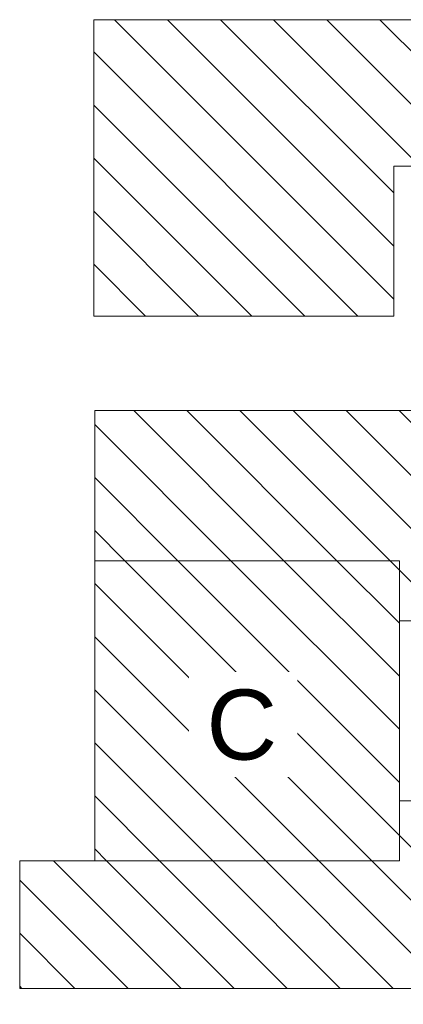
# Model space of a CAD drawing. Header units: centimetres. Extents: x -1737 to 22393, y -8842 to 3838.
# Tile 186 of 187: x 4267 to 7335, y -4282 to 3590. Entities that reach past the tile are written whole.
import ezdxf

# ---------------------------------------------------------------- set-up
doc = ezdxf.new("R2010")
doc.units = ezdxf.units.CM
for name, color, linetype, lineweight in [('A-DETL-GENF', 92, 'Continuous', 9), ('A-DETL-MEDM', 33, 'Continuous', 13), ('A-DETL-WIDE', 214, 'Continuous', 18), ('G-ANNO-TEXT', 231, 'Continuous', 13)]:
    doc.layers.add(name, color=color, linetype=linetype, lineweight=lineweight)
doc.styles.add('Arial_12', font='arial.ttf', dxfattribs={"height": 560})
pattern_1 = [(315, (12857.5, 0), (212.132, 212.132), [])]

msp = doc.modelspace()

# ---------------------------------------------------------------- hatches: boundary and pattern name
at = {"layer": 'A-DETL-GENF', "lineweight": 18}
h = msp.add_hatch(dxfattribs=at)
h.set_pattern_fill('FP_2', color=130, style=0, pattern_type=2)
h.set_pattern_definition(pattern_1)
h.paths.add_polyline_path([(20833.04, 757.99), (22393.04, 757.99), (22393.04, 3157.99), (20833.04, 3157.99), (20833.04, 1053.99)], flags=0)
h.paths.add_polyline_path([(4859.04, 1219.99), (7259.04, 1219.99), (7259.04, 2419.99), (11541.04, 2419.99), (11541.04, 2864.99), (13941.04, 2864.99), (13941.04, 2419.99), (14316.13, 2419.99), (14502.64, 3589.99), (4859.04, 3589.99), (4859.04, 2419.99)], flags=0)
h = msp.add_hatch(dxfattribs=at)
h.set_pattern_fill('FP_2', color=130, style=0, pattern_type=2)
h.set_pattern_definition(pattern_1)
h.paths.add_polyline_path([(9104.04, -5981.01), (11504.04, -5981.01), (11504.04, -3581.01), (9104.04, -3581.01), (9104.04, -4882.23)], flags=0)
h.paths.add_polyline_path([(4867.04, -3135.01), (7304.04, -3135.01), (7304.04, -735.01), (4867.04, -735.01), (4867.04, -2655.01)], flags=0)
h.paths.add_polyline_path([(11541.04, 464.99), (13941.04, 464.99), (13941.04, 2864.99), (11541.04, 2864.99), (11541.04, 2419.99)], flags=0)
h = msp.add_hatch(dxfattribs=at)
h.set_pattern_fill('FP_2', color=130, style=0, pattern_type=2)
h.set_pattern_definition(pattern_1)
h.paths.add_polyline_path([(7486.04, -8842.01), (8476.04, -8842.01), (8836.04, -6952.01), (7486.04, -6952.01), (7366.04, -7582.01), (7486.04, -7582.01), (7366.04, -8212.01), (7486.04, -8212.01), (7366.04, -8842.01)], flags=0)
h.paths.add_polyline_path([(22003.04, -7423.01), (22003.04, -469.01), (21913.04, -469.01), (21913.04, 757.99), (20833.04, 757.99), (20833.04, 1053.99), (14263.04, 1053.99), (14263.04, -442.01), (16663.04, -442.01), (16663.04, -3319.01), (14263.04, -3319.01), (14263.04, -4155.01), (16663.04, -4155.01), (16663.04, -7423.01), (18133.04, -7423.01), (18133.04, -4573.01), (20533.04, -4573.01), (20533.04, -7423.01)], flags=0)
h.paths.add_polyline_path([(13304.04, -7135.01), (14116.04, -7135.01), (14116.04, -4225.01), (13336.04, -4225.01), (13336.04, -6025.01), (7486.04, -6025.01), (7486.04, -6925.01), (9136.04, -6925.01), (9136.04, -7135.01), (12934.04, -7135.01)], flags=0)
h.paths.add_polyline_path([(11504.04, -4155.01), (13304.04, -4155.01), (13304.04, -2655.01), (7304.04, -2655.01), (7304.04, -3135.01), (4267.04, -3135.01), (4267.04, -4155.01), (9104.04, -4155.01), (9104.04, -3581.01), (11504.04, -3581.01)], flags=0)
h.paths.add_polyline_path([(18133.04, -3346.01), (18133.04, -288.01), (20533.04, -288.01), (20533.04, -3346.01)], flags=0)
h.paths.add_polyline_path([(12934.04, -1215.01), (12934.04, 464.99), (4867.04, 464.99), (4867.04, -735.01), (7304.04, -735.01), (7304.04, -1215.01)], flags=0)

# ---------------------------------------------------------------- linework, layer by layer
at = {"layer": 'A-DETL-MEDM', "lineweight": 9}
for p, q in [((14502.64, 3589.99), (4859.04, 3589.99)), ((4859.04, 3589.99), (4859.04, 1219.99)), ((7259.04, 1219.99), (7259.04, 2419.99)), ((7259.04, 2419.99), (11541.04, 2419.99)), ((4859.04, 1219.99), (7259.04, 1219.99)), ((13941.04, 464.99), (4867.04, 464.99)), ((4867.04, 464.99), (4867.04, -735.01)), ((4867.04, -735.01), (7304.04, -735.01)), ((7304.04, -735.01), (7304.04, -1215.01)), ((7304.04, -1215.01), (13304.04, -1215.01)), ((7304.04, -2655.01), (7304.04, -3135.01)), ((13304.04, -2655.01), (7304.04, -2655.01)), ((7304.04, -3135.01), (4267.04, -3135.01)), ((4267.04, -3135.01), (4267.04, -4155.01)), ((4267.04, -4155.01), (9104.04, -4155.01))]:
    msp.add_line(p, q, dxfattribs=at)
at = {"layer": 'A-DETL-WIDE'}
for p, q in [((7304.04, -735.01), (4867.04, -735.01)), ((4867.04, -735.01), (4867.04, -3135.01)), ((7304.04, -3135.01), (7304.04, -735.01)), ((4867.04, -3135.01), (7304.04, -3135.01))]:
    msp.add_line(p, q, dxfattribs=at)

# ---------------------------------------------------------------- next in the draw order: texts
at = {"layer": 'G-ANNO-TEXT', "color": 7, "insert": (5760.8, -1765.59), "char_height": 560, "width": 587.82, "attachment_point": 1, "line_spacing_factor": 0.936439, "style": 'Arial_12', "bg_fill": 3, "box_fill_scale": 1.25, "bg_fill_color": 256, "bg_fill_true_color": 13158600, "bg_fill_transparency": 0}
msp.add_mtext('\\pxt4.53571,9.07143,13.60714,18.14286,22.67857,27.21429,31.75,36.28571,40.82143,45.35714,49.89286,54.42857,58.96429,63.5,68.03571,72.57143,77.10714,81.64286,86.17857,90.71429,95.25,99.78571,104.32143,108.85714,113.39286,117.92857,122.46429,127,131.53571,136.07143,140.60714,145.14286;{C}', dxfattribs=at)

doc.saveas('drawing.dxf')
